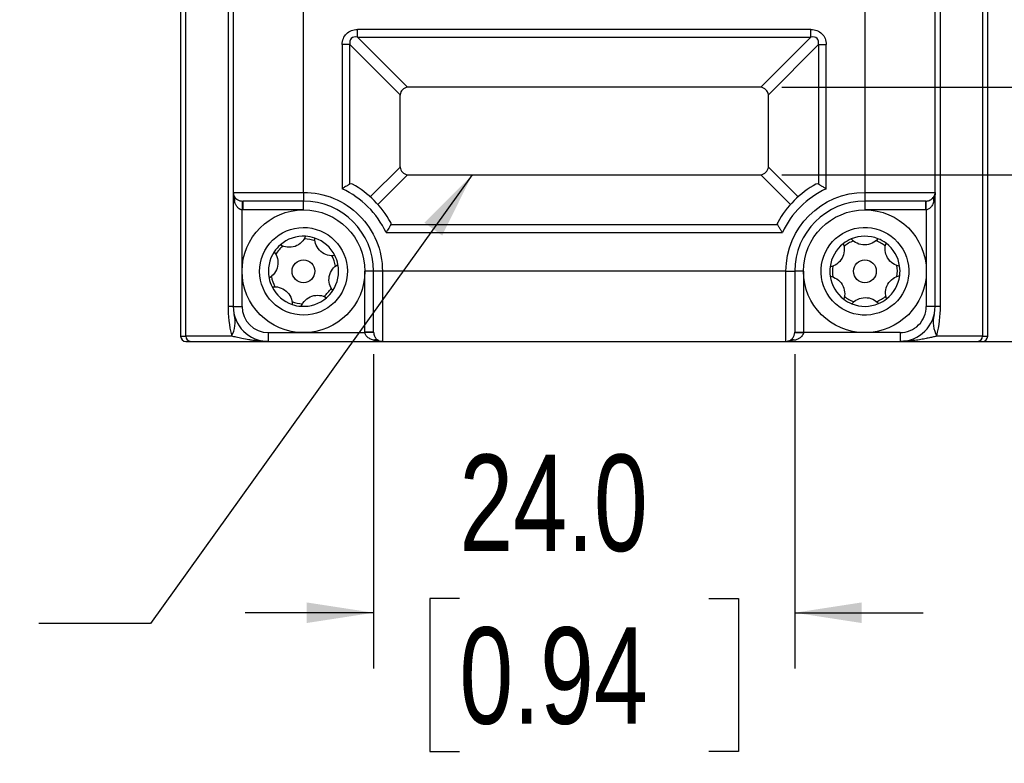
# Model space of a CAD drawing. Header units: millimetres. Extents: x 0 to 559, y 0 to 432.
# Tile 10 of 23: x 305 to 362, y 234 to 276. Entities that reach past the tile are written whole.
import ezdxf

# ---------------------------------------------------------------- set-up
doc = ezdxf.new("R2010")
doc.units = ezdxf.units.MM
doc.layers.add('DIMENSIONS', color=140, linetype='Continuous', lineweight=25)
doc.layers.add('TEXT', color=140, linetype='Continuous', lineweight=25)
doc.styles.add('SLDTEXTSTYLE0', font='TXT', dxfattribs={"width": 0.75})
doc.dimstyles.new('SLDDIMSTYLE1', dxfattribs={"dimtxt": 5.5, "dimasz": 3.81, "dimexe": 0, "dimexo": 0.0625, "dimgap": 1.375, "dimtad": 0, "dimtih": 1, "dimtoh": 1, "dimdec": 1, "dimrnd": 1e-09, "dimzin": 12, "dimdsep": 46, "dimtxsty": 'SLDTEXTSTYLE0', "dimsah": 1, "dimcen": 0.09, "dimadec": 0, "dimazin": 3, "dimtfac": 1, "dimtdec": 1, "dimtmove": 0, "dimatfit": 0, "dimfxl": 0, "dimfrac": 2, "dimtolj": 1, "dimtzin": 12, "dimarcsym": 0})
doc.dimstyles.new('SLDDIMSTYLE2', dxfattribs={"dimtxt": 5.5, "dimasz": 3.81, "dimexe": 0, "dimexo": 0.0625, "dimgap": 1.375, "dimtad": 0, "dimtih": 1, "dimtoh": 1, "dimdec": 1, "dimrnd": 1e-09, "dimzin": 4, "dimdsep": 46, "dimtxsty": 'SLDTEXTSTYLE0', "dimsah": 1, "dimcen": 0.09, "dimadec": 0, "dimazin": 1, "dimtfac": 1, "dimtdec": 1, "dimtmove": 0, "dimatfit": 0, "dimfxl": 0, "dimfrac": 2, "dimtolj": 1, "dimtzin": 12, "dimarcsym": 0})
doc.dimstyles.new('SLDDIMSTYLE3', dxfattribs={"dimtxt": 0.18, "dimasz": 3.81, "dimexe": 0, "dimexo": 0.0625, "dimgap": 0, "dimtad": 0, "dimtih": 1, "dimtoh": 1, "dimdec": 0, "dimrnd": 1e-09, "dimzin": 0, "dimdsep": 46, "dimtxsty": 'Standard', "dimsah": 1, "dimcen": 0.09, "dimadec": 0, "dimazin": 0, "dimtfac": 3.81, "dimtdec": 0, "dimtofl": 0, "dimtmove": 0, "dimatfit": 3, "dimfxl": 0, "dimfrac": 2, "dimtolj": 1, "dimtzin": 0, "dimarcsym": 0})

# ---------------------------------------------------------------- blocks, each defined once
blk = doc.blocks.new('_D_8')
at = {"layer": 'DIMENSIONS'}
for p, q in [((325.635, 257.138), (325.635, 239.229)), ((349.635, 257.138), (349.635, 239.229)), ((330.523, 243.214), (328.847, 243.214)), ((328.847, 243.214), (328.847, 234.483)), ((344.747, 243.214), (346.423, 243.214)), ((346.423, 243.214), (346.423, 234.483)), ((325.635, 242.404), (318.308, 242.404)), ((349.635, 242.404), (356.962, 242.404)), ((328.847, 234.483), (330.523, 234.483)), ((346.423, 234.483), (344.747, 234.483))]:
    blk.add_line(p, q, dxfattribs=at)
for points in [[(325.635, 242.404), (321.825, 242.99), (321.825, 241.818)], [(349.635, 242.404), (353.445, 241.818), (353.445, 242.99)]]:
    blk.add_solid(points, dxfattribs=at)
at = {"layer": 'DIMENSIONS', "char_height": 5.5, "attachment_point": 1, "style": 'SLDTEXTSTYLE0'}
for s, insert in [('24.0', (330.523, 251.421)), ('0.94', (330.523, 241.572))]:
    blk.add_mtext(s, dxfattribs=dict(at, insert=insert))
blk = doc.blocks.new('_D_9')
at = {"layer": 'DIMENSIONS'}
for p, q in [((370.697, 267.372), (370.697, 274.699)), ((348.905, 267.372), (373.872, 267.372)), ((358.905, 257.872), (373.872, 257.872)), ((370.697, 241.868), (370.697, 257.872)), ((383.747, 242.678), (382.071, 242.678)), ((382.071, 242.678), (382.071, 233.947)), ((397.97, 242.678), (399.646, 242.678)), ((399.646, 242.678), (399.646, 233.947)), ((377.047, 241.868), (370.697, 241.868)), ((382.071, 233.947), (383.747, 233.947)), ((399.646, 233.947), (397.97, 233.947))]:
    blk.add_line(p, q, dxfattribs=at)
for points in [[(370.697, 267.372), (371.283, 271.182), (370.111, 271.182)], [(370.697, 257.872), (370.111, 254.062), (371.283, 254.062)]]:
    blk.add_solid(points, dxfattribs=at)
at = {"layer": 'DIMENSIONS', "char_height": 5.5, "attachment_point": 1, "style": 'SLDTEXTSTYLE0'}
for s, insert in [('9.5', (385.779, 250.885)), ('0.37', (383.747, 241.037))]:
    blk.add_mtext(s, dxfattribs=dict(at, insert=insert))
blk = doc.blocks.new('_D_10')
at = {"layer": 'DIMENSIONS'}
for p, q in [((384.05, 285.301), (382.374, 285.301)), ((382.374, 285.301), (382.374, 276.57)), ((398.274, 285.301), (399.949, 285.301)), ((399.949, 285.301), (399.949, 276.57)), ((377.351, 284.491), (365.691, 284.491)), ((365.691, 284.491), (365.691, 272.372)), ((382.374, 276.57), (384.05, 276.57)), ((399.949, 276.57), (398.274, 276.57)), ((348.905, 272.372), (368.866, 272.372)), ((348.905, 267.372), (368.866, 267.372)), ((365.691, 267.372), (365.691, 260.045))]:
    blk.add_line(p, q, dxfattribs=at)
for points in [[(365.691, 272.372), (366.278, 276.182), (365.105, 276.182)], [(365.691, 267.372), (365.105, 263.562), (366.278, 263.562)]]:
    blk.add_solid(points, dxfattribs=at)
at = {"layer": 'DIMENSIONS', "char_height": 5.5, "attachment_point": 1, "style": 'SLDTEXTSTYLE0'}
for s, insert in [('5.0', (386.082, 293.508)), ('0.20', (384.05, 283.66))]:
    blk.add_mtext(s, dxfattribs=dict(at, insert=insert))

msp = doc.modelspace()

# ---------------------------------------------------------------- linework, layer by layer
for p, q in [((314.635, 297.572), (314.635, 258.172)), ((314.937, 258.172), (314.937, 297.572)), ((360.334, 297.572), (360.334, 258.172)), ((360.635, 258.172), (360.635, 297.572)), ((317.334, 295.872), (317.334, 259.872)), ((357.937, 259.872), (357.937, 295.872)), ((317.635, 289.372), (317.635, 266.372)), ((321.635, 266.372), (321.635, 289.372)), ((353.635, 289.372), (353.635, 266.372)), ((357.635, 266.372), (357.635, 289.372)), ((350.558, 275.661), (324.712, 275.661)), ((324.712, 275.228), (324.712, 275.661)), ((350.558, 275.228), (350.558, 275.661)), ((327.572, 272.368), (324.712, 275.228)), ((324.712, 275.228), (350.558, 275.228)), ((350.558, 275.228), (347.698, 272.368)), ((323.846, 274.795), (323.846, 266.579)), ((324.279, 274.795), (323.846, 274.795)), ((324.279, 274.795), (327.139, 271.935)), ((324.279, 266.846), (324.279, 274.795)), ((348.131, 271.935), (350.991, 274.795)), ((350.991, 274.795), (350.991, 266.846)), ((350.991, 274.795), (351.424, 274.795)), ((351.424, 266.579), (351.424, 274.795)), ((347.635, 272.372), (327.635, 272.372)), ((327.135, 271.872), (327.135, 267.872)), ((348.135, 267.872), (348.135, 271.872)), ((327.139, 267.809), (325.443, 266.113)), ((349.827, 266.113), (348.131, 267.809)), ((325.876, 265.68), (327.572, 267.376)), ((327.635, 267.372), (347.635, 267.372)), ((347.698, 267.376), (349.394, 265.68)), ((317.635, 266.372), (321.635, 266.372)), ((317.635, 266.372), (317.635, 259.872)), ((317.702, 265.872), (317.646, 266.289)), ((321.635, 266.372), (321.635, 265.872)), ((353.635, 266.372), (357.635, 266.372)), ((353.635, 266.372), (353.635, 265.872)), ((357.635, 259.872), (357.635, 266.372)), ((318.171, 265.872), (318.171, 265.372)), ((321.635, 265.372), (321.635, 265.872)), ((353.635, 265.872), (353.635, 265.372)), ((357.099, 265.372), (357.099, 265.872)), ((318.171, 265.372), (318.135, 265.373)), ((318.135, 259.872), (318.135, 265.373)), ((321.635, 265.372), (318.171, 265.372)), ((357.099, 265.372), (353.635, 265.372)), ((357.135, 265.373), (357.099, 265.372)), ((357.135, 265.373), (357.135, 259.872)), ((348.661, 264.517), (326.609, 264.517)), ((326.341, 264.084), (348.929, 264.084)), ((325.635, 261.872), (325.135, 261.872)), ((325.135, 258.408), (325.135, 261.872)), ((326.135, 261.872), (325.635, 261.872)), ((349.135, 261.872), (326.135, 261.872)), ((326.135, 261.872), (326.135, 257.872)), ((349.135, 257.872), (349.135, 261.872)), ((349.135, 261.872), (349.635, 261.872)), ((350.135, 261.872), (349.635, 261.872)), ((350.135, 261.872), (350.135, 258.408)), ((317.635, 259.872), (317.334, 259.872)), ((317.635, 259.872), (318.135, 259.872)), ((357.635, 259.872), (357.135, 259.872)), ((357.937, 259.872), (357.635, 259.872)), ((314.635, 258.172), (314.937, 258.172)), ((317.543, 258.172), (314.937, 258.172)), ((319.635, 258.372), (325.136, 258.372)), ((319.635, 257.872), (319.635, 258.372)), ((325.635, 258.408), (325.135, 258.408)), ((325.136, 258.372), (325.135, 258.408)), ((349.635, 258.408), (350.135, 258.408)), ((350.135, 258.408), (350.134, 258.372)), ((355.635, 258.372), (350.134, 258.372)), ((355.635, 258.372), (355.635, 257.872)), ((360.334, 258.172), (357.727, 258.172)), ((360.334, 258.172), (360.635, 258.172)), ((314.935, 257.872), (315.219, 257.872)), ((315.219, 257.872), (319.635, 257.872)), ((319.635, 257.872), (326.135, 257.872)), ((326.135, 257.872), (349.135, 257.872)), ((349.135, 257.872), (355.635, 257.872)), ((349.635, 257.939), (349.218, 257.883)), ((355.635, 257.872), (360.052, 257.872)), ((360.052, 257.872), (360.335, 257.872))]:
    msp.add_line(p, q)
at = {"flags": 128}
for points in [[(318.153, 265.873), (318.152, 265.863), (318.151, 265.834), (318.15, 265.788), (318.147, 265.725), (318.145, 265.65), (318.142, 265.564), (318.139, 265.47), (318.135, 265.373)], [(357.135, 265.373), (357.132, 265.47), (357.128, 265.564), (357.125, 265.65), (357.123, 265.725), (357.12, 265.788), (357.119, 265.834), (357.118, 265.863), (357.117, 265.873)], [(325.635, 258.39), (325.625, 258.39), (325.597, 258.389), (325.55, 258.387), (325.488, 258.385), (325.413, 258.382), (325.326, 258.379), (325.233, 258.376), (325.136, 258.372)], [(349.635, 258.39), (349.645, 258.39), (349.674, 258.389), (349.72, 258.387), (349.782, 258.385), (349.858, 258.382), (349.944, 258.379), (350.037, 258.376), (350.134, 258.372)]]:
    msp.add_lwpolyline(points, dxfattribs=at)
for centre, radius in [((321.635, 261.872), 3.5), ((353.635, 261.872), 3.5), ((321.635, 261.872), 0.65), ((353.635, 261.872), 0.65)]:
    msp.add_circle(centre, radius)
for centre, radius, start, end in [((327.635, 271.872), 0.5, 97.2388, 172.7612), ((347.635, 271.872), 0.5, 7.2388, 82.7612), ((327.635, 267.872), 0.5, 187.2388, 262.7612), ((347.635, 267.872), 0.5, 277.2388, 352.7612), ((321.635, 261.872), 5.7, 29.2907, 60.7093), ((353.635, 261.872), 5.7, 119.2907, 150.7093), ((318.135, 266.372), 0.5, 180, 210), ((317.456, 265.997), 0.276, 333.0975, 26.9025), ((357.814, 265.997), 0.276, 153.0975, 206.9025), ((357.135, 266.372), 0.5, 330, 0), ((321.635, 261.872), 4, 0, 90), ((353.635, 261.872), 4, 90, 180), ((321.635, 261.872), 2, 86.488, 131.1513), ((321.635, 261.872), 2, 71.1513, 86.488), ((321.635, 261.872), 2, 26.488, 71.1513), ((353.635, 261.872), 2, 68.1852, 112.8485), ((321.635, 261.872), 2, 131.1513, 146.488), ((321.635, 261.872), 1.85, 129.1727, 148.4666), ((321.635, 261.872), 1.85, 69.1727, 88.4666), ((353.635, 261.872), 2, 128.1852, 172.8485), ((353.635, 261.872), 2, 112.8485, 128.1852), ((353.635, 261.872), 1.85, 110.8698, 130.1638), ((353.635, 261.872), 1.85, 50.8698, 70.1638), ((353.635, 261.872), 2, 52.8485, 68.1852), ((353.635, 261.872), 2, 8.1852, 52.8485), ((321.635, 261.872), 2, 146.488, 191.1513), ((321.635, 261.872), 1.85, 9.1727, 28.4666), ((321.635, 261.872), 2, 11.1513, 26.488), ((321.635, 261.872), 2, 326.488, 11.1513), ((353.635, 261.872), 2, 172.8485, 188.1852), ((353.635, 261.872), 1.85, 170.8698, 190.1638), ((353.635, 261.872), 1.85, 350.8698, 10.1638), ((353.635, 261.872), 2, 352.8485, 8.1852), ((321.635, 261.872), 1.85, 189.1727, 208.4666), ((353.635, 261.872), 2, 188.1852, 232.8485), ((353.635, 261.872), 2, 308.1852, 352.8485), ((321.635, 261.872), 2, 191.1513, 206.488), ((321.635, 261.872), 2, 206.488, 251.1513), ((321.635, 261.872), 1.85, 309.1727, 328.4666), ((321.635, 261.872), 2, 311.1513, 326.488), ((353.635, 261.872), 1.85, 230.8698, 250.1638), ((353.635, 261.872), 1.85, 290.8698, 310.1638), ((319.635, 259.872), 2, 180, 270), ((321.635, 261.872), 1.85, 249.1727, 268.4666), ((321.635, 261.872), 2, 251.1513, 266.488), ((321.635, 261.872), 2, 266.488, 311.1513), ((353.635, 261.872), 2, 232.8485, 248.1852), ((353.635, 261.872), 2, 248.1852, 292.8485), ((353.635, 261.872), 2, 292.8485, 308.1852), ((355.635, 259.872), 2, 270, 0), ((315.927, 258.991), 1.811, 333.1295, 12.6148), ((359.343, 258.991), 1.811, 167.3852, 206.8705), ((314.935, 258.172), 0.3, 180, 270), ((315.228, 258.164), 0.291, 178.2748, 268.1639), ((360.042, 258.164), 0.291, 271.8361, 1.7252), ((360.335, 258.172), 0.3, 270, 0), ((325.76, 257.693), 0.276, 63.0985, 116.9015), ((326.135, 258.372), 0.5, 240, 270), ((349.135, 258.372), 0.5, 270, 300), ((349.51, 257.693), 0.276, 63.0985, 116.9015)]:
    msp.add_arc(centre, radius, start, end)
for points, knots in [([(323.846, 274.795), (323.846, 275.041), (323.933, 275.264), (324.244, 275.574), (324.466, 275.661), (324.712, 275.661)], [0, 0, 0, 0, 0.5, 0.5, 1, 1, 1, 1]), ([(350.558, 275.661), (350.804, 275.661), (351.027, 275.574), (351.337, 275.264), (351.424, 275.041), (351.424, 274.795)], [0, 0, 0, 0, 0.5, 0.5, 1, 1, 1, 1]), ([(324.712, 275.228), (324.564, 275.253), (324.44, 275.223), (324.284, 275.068), (324.255, 274.943), (324.279, 274.795)], [0, 0, 0, 0, 0.5, 0.5, 1, 1, 1, 1]), ([(350.991, 274.795), (351.015, 274.943), (350.986, 275.068), (350.83, 275.223), (350.706, 275.253), (350.558, 275.228)], [0, 0, 0, 0, 0.5, 0.5, 1, 1, 1, 1]), ([(327.635, 272.372), (327.625, 272.372), (327.603, 272.372), (327.583, 272.369), (327.572, 272.368)], [0, 0, 0, 0, 0.497058, 1, 1, 1, 1]), ([(347.698, 272.368), (347.688, 272.369), (347.667, 272.372), (347.646, 272.372), (347.635, 272.372)], [0, 0, 0, 0, 0.502942, 1, 1, 1, 1]), ([(327.139, 271.935), (327.138, 271.925), (327.136, 271.904), (327.135, 271.883), (327.135, 271.872)], [0, 0, 0, 0, 0.502942, 1, 1, 1, 1]), ([(348.135, 271.872), (348.135, 271.883), (348.135, 271.904), (348.132, 271.925), (348.131, 271.935)], [0, 0, 0, 0, 0.497058, 1, 1, 1, 1]), ([(327.135, 267.872), (327.135, 267.862), (327.136, 267.84), (327.138, 267.82), (327.139, 267.809)], [0, 0, 0, 0, 0.497058, 1, 1, 1, 1]), ([(348.131, 267.809), (348.132, 267.82), (348.135, 267.84), (348.135, 267.862), (348.135, 267.872)], [0, 0, 0, 0, 0.502942, 1, 1, 1, 1]), ([(327.572, 267.376), (327.583, 267.375), (327.603, 267.373), (327.625, 267.372), (327.635, 267.372)], [0, 0, 0, 0, 0.502942, 1, 1, 1, 1]), ([(347.635, 267.372), (347.646, 267.372), (347.667, 267.373), (347.688, 267.375), (347.698, 267.376)], [0, 0, 0, 0, 0.497058, 1, 1, 1, 1]), ([(324.279, 266.846), (324.268, 266.839), (324.244, 266.825), (324.2, 266.798), (324.148, 266.766), (324.076, 266.722), (323.975, 266.66), (323.892, 266.608), (323.846, 266.579)], [0, 0, 0, 0, 0.115919, 0.237612, 0.365352, 0.499324, 0.725075, 1, 1, 1, 1]), ([(350.991, 266.846), (351.002, 266.839), (351.025, 266.825), (351.069, 266.798), (351.121, 266.767), (351.192, 266.723), (351.293, 266.661), (351.377, 266.608), (351.424, 266.579)], [0, 0, 0, 0, 0.1133952, 0.2341966, 0.3627452, 0.4993242, 0.7184845, 1, 1, 1, 1]), ([(317.702, 266.122), (317.714, 266.104), (317.735, 266.07), (317.776, 266.027), (317.816, 265.993), (317.865, 265.959), (317.925, 265.925), (318.002, 265.897), (318.077, 265.878), (318.129, 265.874), (318.153, 265.873)], [0, 0, 0, 0, 0.157609, 0.293057, 0.406697, 0.498951, 0.655282, 0.78888, 0.90253, 1, 1, 1, 1]), ([(321.635, 266.372), (322.829, 266.372), (323.973, 265.898), (325.661, 264.21), (326.135, 263.066), (326.135, 261.872)], [0, 0, 0, 0, 0.5, 0.5, 1, 1, 1, 1]), ([(357.117, 265.873), (357.133, 265.874), (357.166, 265.876), (357.215, 265.884), (357.265, 265.897), (357.316, 265.914), (357.366, 265.937), (357.429, 265.973), (357.505, 266.032), (357.545, 266.089), (357.568, 266.122)], [0, 0, 0, 0, 0.063429, 0.133369, 0.211109, 0.297705, 0.394018, 0.500755, 0.706743, 1, 1, 1, 1]), ([(357.635, 266.372), (357.634, 266.329), (357.633, 266.246), (357.621, 266.13), (357.606, 266.03), (357.588, 265.946), (357.574, 265.895), (357.568, 265.872)], [0, 0, 0, 0, 0.260207, 0.490294, 0.690273, 0.860164, 1, 1, 1, 1]), ([(318.135, 265.373), (318.121, 265.375), (318.092, 265.378), (318.049, 265.393), (318.006, 265.413), (317.963, 265.442), (317.922, 265.477), (317.881, 265.519), (317.823, 265.593), (317.756, 265.709), (317.721, 265.816), (317.702, 265.872)], [0, 0, 0, 0, 0.057443, 0.117878, 0.182584, 0.252609, 0.328778, 0.411735, 0.501979, 0.734422, 1, 1, 1, 1]), ([(321.635, 265.872), (320.793, 265.872), (319.98, 265.872), (318.708, 265.872), (318.291, 265.872), (318.171, 265.872)], [0, 0, 0, 0, 0.5, 0.5, 1, 1, 1, 1]), ([(357.099, 265.872), (356.979, 265.872), (356.563, 265.872), (355.29, 265.872), (354.477, 265.872), (353.635, 265.872)], [0, 0, 0, 0, 0.5, 0.5, 1, 1, 1, 1]), ([(357.568, 265.872), (357.556, 265.833), (357.532, 265.759), (357.484, 265.657), (357.428, 265.566), (357.363, 265.488), (357.29, 265.427), (357.214, 265.386), (357.16, 265.377), (357.135, 265.373)], [0, 0, 0, 0, 0.181342, 0.347564, 0.499395, 0.65216, 0.783811, 0.897939, 1, 1, 1, 1]), ([(319.183, 262.357), (319.45, 263.711), (320.766, 264.592), (323.473, 264.057), (324.355, 262.741), (324.088, 261.388)], [0, 0, 0, 0, 0.5, 0.5, 1, 1, 1, 1]), ([(326.609, 264.517), (326.602, 264.505), (326.588, 264.482), (326.561, 264.438), (326.53, 264.386), (326.486, 264.315), (326.423, 264.214), (326.371, 264.131), (326.341, 264.084)], [0, 0, 0, 0, 0.113395, 0.234197, 0.362745, 0.499324, 0.718484, 1, 1, 1, 1]), ([(348.929, 264.084), (348.913, 264.108), (348.884, 264.155), (348.843, 264.221), (348.808, 264.277), (348.769, 264.339), (348.73, 264.404), (348.69, 264.469), (348.671, 264.501), (348.661, 264.517)], [0, 0, 0, 0, 0.1487548, 0.2818561, 0.3993291, 0.5012136, 0.6813114, 0.8473278, 1, 1, 1, 1]), ([(351.481, 260.603), (351.145, 261.174), (351.049, 261.856), (351.38, 263.139), (351.794, 263.689), (352.937, 264.363), (353.618, 264.459), (354.902, 264.127), (355.452, 263.713), (355.789, 263.142)], [0, 0, 0, 0, 0.25, 0.25, 0.5, 0.5, 0.75, 0.75, 1, 1, 1, 1]), ([(321.758, 263.869), (321.707, 263.741), (321.63, 263.623), (321.425, 263.423), (321.295, 263.341), (321.011, 263.244), (320.856, 263.229), (320.571, 263.262), (320.437, 263.308), (320.319, 263.378)], [0, 0, 0, 0, 0.25, 0.25, 0.5, 0.5, 0.75, 0.75, 1, 1, 1, 1]), ([(323.425, 262.764), (323.289, 262.745), (323.149, 262.752), (322.873, 262.83), (322.738, 262.901), (322.511, 263.099), (322.42, 263.225), (322.306, 263.489), (322.28, 263.628), (322.281, 263.765)], [0, 0, 0, 0, 0.25, 0.25, 0.5, 0.5, 0.75, 0.75, 1, 1, 1, 1]), ([(352.399, 263.444), (352.446, 263.315), (352.466, 263.176), (352.446, 262.89), (352.404, 262.743), (352.256, 262.481), (352.151, 262.367), (351.916, 262.202), (351.786, 262.148), (351.651, 262.121)], [0, 0, 0, 0, 0.25, 0.25, 0.5, 0.5, 0.75, 0.75, 1, 1, 1, 1]), ([(354.378, 263.729), (354.29, 263.624), (354.18, 263.536), (353.922, 263.411), (353.774, 263.374), (353.473, 263.371), (353.322, 263.405), (353.061, 263.526), (352.949, 263.612), (352.858, 263.715)], [0, 0, 0, 0, 0.25, 0.25, 0.5, 0.5, 0.75, 0.75, 1, 1, 1, 1]), ([(355.615, 262.157), (355.479, 262.181), (355.349, 262.232), (355.111, 262.393), (355.005, 262.502), (354.85, 262.765), (354.805, 262.911), (354.78, 263.197), (354.798, 263.336), (354.843, 263.466)], [0, 0, 0, 0, 0.25, 0.25, 0.5, 0.5, 0.75, 0.75, 1, 1, 1, 1]), ([(319.968, 262.977), (320.053, 262.869), (320.116, 262.743), (320.187, 262.465), (320.193, 262.313), (320.134, 262.013), (320.07, 261.875), (319.899, 261.645), (319.793, 261.553), (319.673, 261.485)], [0, 0, 0, 0, 0.25, 0.25, 0.5, 0.5, 0.75, 0.75, 1, 1, 1, 1]), ([(355.789, 263.142), (356.489, 261.953), (356.093, 260.419), (353.716, 259.018), (352.182, 259.414), (351.481, 260.603)], [0, 0, 0, 0, 0.5, 0.5, 1, 1, 1, 1]), ([(324.088, 261.388), (323.82, 260.034), (322.504, 259.152), (319.797, 259.687), (318.915, 261.003), (319.183, 262.357)], [0, 0, 0, 0, 0.5, 0.5, 1, 1, 1, 1]), ([(323.303, 260.768), (323.218, 260.876), (323.154, 261.001), (323.083, 261.279), (323.077, 261.432), (323.136, 261.731), (323.2, 261.869), (323.371, 262.1), (323.478, 262.192), (323.597, 262.259)], [0, 0, 0, 0, 0.25, 0.25, 0.5, 0.5, 0.75, 0.75, 1, 1, 1, 1]), ([(325.635, 258.408), (325.635, 258.528), (325.635, 258.945), (325.635, 260.217), (325.635, 261.031), (325.635, 261.872)], [0, 0, 0, 0, 0.5, 0.5, 1, 1, 1, 1]), ([(349.635, 261.872), (349.635, 261.031), (349.635, 260.217), (349.635, 258.945), (349.635, 258.528), (349.635, 258.408)], [0, 0, 0, 0, 0.5, 0.5, 1, 1, 1, 1]), ([(351.655, 261.588), (351.791, 261.564), (351.921, 261.512), (352.159, 261.352), (352.265, 261.242), (352.42, 260.979), (352.465, 260.834), (352.49, 260.548), (352.472, 260.408), (352.427, 260.278)], [0, 0, 0, 0, 0.25, 0.25, 0.5, 0.5, 0.75, 0.75, 1, 1, 1, 1]), ([(354.871, 260.3), (354.825, 260.429), (354.804, 260.568), (354.824, 260.854), (354.866, 261.001), (355.014, 261.263), (355.119, 261.378), (355.354, 261.543), (355.485, 261.597), (355.62, 261.623)], [0, 0, 0, 0, 0.25, 0.25, 0.5, 0.5, 0.75, 0.75, 1, 1, 1, 1]), ([(319.845, 260.98), (319.981, 261), (320.121, 260.992), (320.397, 260.915), (320.533, 260.843), (320.759, 260.646), (320.85, 260.52), (320.964, 260.256), (320.99, 260.117), (320.989, 259.98)], [0, 0, 0, 0, 0.25, 0.25, 0.5, 0.5, 0.75, 0.75, 1, 1, 1, 1]), ([(321.513, 259.876), (321.563, 260.004), (321.64, 260.121), (321.845, 260.321), (321.975, 260.403), (322.259, 260.501), (322.414, 260.516), (322.699, 260.483), (322.833, 260.436), (322.951, 260.366)], [0, 0, 0, 0, 0.25, 0.25, 0.5, 0.5, 0.75, 0.75, 1, 1, 1, 1]), ([(352.892, 260.016), (352.98, 260.121), (353.09, 260.208), (353.348, 260.334), (353.496, 260.371), (353.797, 260.374), (353.949, 260.34), (354.209, 260.219), (354.321, 260.133), (354.412, 260.029)], [0, 0, 0, 0, 0.25, 0.25, 0.5, 0.5, 0.75, 0.75, 1, 1, 1, 1]), ([(355.635, 258.372), (356.033, 258.372), (356.414, 258.53), (356.977, 259.093), (357.135, 259.474), (357.135, 259.872)], [0, 0, 0, 0, 0.5, 0.5, 1, 1, 1, 1]), ([(319.635, 257.872), (319.549, 257.873), (319.387, 257.875), (319.162, 257.889), (318.971, 257.905), (318.813, 257.924), (318.689, 257.94), (318.597, 257.954), (318.409, 257.985), (318.142, 258.036), (317.816, 258.109), (317.629, 258.153), (317.543, 258.172)], [0, 0, 0, 0, 0.114186, 0.21412, 0.299803, 0.371234, 0.428413, 0.47134, 0.500016, 0.693018, 0.859679, 1, 1, 1, 1]), ([(325.635, 257.939), (325.596, 257.952), (325.522, 257.975), (325.42, 258.023), (325.329, 258.08), (325.25, 258.145), (325.19, 258.218), (325.148, 258.294), (325.14, 258.347), (325.136, 258.372)], [0, 0, 0, 0, 0.181342, 0.347564, 0.499395, 0.65216, 0.783811, 0.897939, 1, 1, 1, 1]), ([(325.635, 258.39), (325.636, 258.374), (325.638, 258.341), (325.647, 258.293), (325.659, 258.243), (325.677, 258.192), (325.7, 258.141), (325.736, 258.078), (325.795, 258.002), (325.852, 257.962), (325.885, 257.939)], [0, 0, 0, 0, 0.0634295, 0.1333689, 0.2111093, 0.297705, 0.394018, 0.5007549, 0.7067434, 1, 1, 1, 1]), ([(349.385, 257.939), (349.403, 257.951), (349.437, 257.973), (349.48, 258.013), (349.515, 258.053), (349.549, 258.102), (349.582, 258.163), (349.611, 258.239), (349.629, 258.314), (349.633, 258.366), (349.635, 258.39)], [0, 0, 0, 0, 0.157609, 0.293057, 0.406697, 0.498951, 0.655282, 0.78888, 0.90253, 1, 1, 1, 1]), ([(350.134, 258.372), (350.133, 258.358), (350.129, 258.329), (350.115, 258.286), (350.094, 258.243), (350.066, 258.2), (350.03, 258.159), (349.988, 258.118), (349.914, 258.06), (349.798, 257.993), (349.692, 257.958), (349.635, 257.939)], [0, 0, 0, 0, 0.057443, 0.117878, 0.182584, 0.252609, 0.328778, 0.411735, 0.501979, 0.734422, 1, 1, 1, 1]), ([(357.727, 258.172), (357.664, 258.158), (357.53, 258.127), (357.306, 258.076), (357.043, 258.019), (356.736, 257.963), (356.268, 257.893), (355.89, 257.881), (355.635, 257.872)], [0, 0, 0, 0, 0.102771, 0.220362, 0.352773, 0.500007, 0.662705, 1, 1, 1, 1]), ([(326.135, 257.872), (326.091, 257.873), (326.009, 257.875), (325.893, 257.886), (325.793, 257.902), (325.709, 257.919), (325.658, 257.933), (325.635, 257.939)], [0, 0, 0, 0, 0.260207, 0.490294, 0.690273, 0.860164, 1, 1, 1, 1])]:
    msp.add_open_spline(points, degree=3, knots=knots)
for points in [[(326.341, 264.084), (325.826, 265.181), (324.943, 266.063), (323.846, 266.579)], [(324.424, 266.844), (324.377, 266.87), (324.327, 266.874), (324.279, 266.846)], [(351.424, 266.579), (350.327, 266.063), (349.444, 265.181), (348.929, 264.084)], [(350.991, 266.846), (350.944, 266.874), (350.894, 266.87), (350.846, 266.844)], [(349.135, 261.872), (349.135, 264.356), (351.151, 266.372), (353.635, 266.372)], [(318.153, 265.873), (318.159, 265.872), (318.165, 265.872), (318.171, 265.872)], [(357.099, 265.872), (357.105, 265.872), (357.111, 265.872), (357.117, 265.873)], [(326.609, 264.517), (326.637, 264.564), (326.633, 264.614), (326.606, 264.661)], [(348.664, 264.661), (348.637, 264.614), (348.633, 264.564), (348.661, 264.517)], [(317.334, 259.872), (317.334, 259.353), (317.391, 258.78), (317.543, 258.172)], [(318.135, 259.872), (318.135, 259.044), (318.807, 258.372), (319.635, 258.372)], [(357.727, 258.172), (357.879, 258.78), (357.937, 259.353), (357.937, 259.872)], [(325.635, 258.408), (325.635, 258.402), (325.635, 258.396), (325.635, 258.39)], [(349.635, 258.39), (349.635, 258.396), (349.635, 258.402), (349.635, 258.408)]]:
    msp.add_open_spline(points, degree=3)

# ---------------------------------------------------------------- texts
at = {"layer": 'TEXT', "insert": (268.025, 244.525), "char_height": 5.5, "attachment_point": 1, "style": 'SLDTEXTSTYLE0'}
msp.add_mtext('END ENTRY', dxfattribs=at)

# ---------------------------------------------------------------- dimensions: what is measured, and where the dimension line sits
at = {"layer": 'DIMENSIONS'}
for base, p2, dimstyle, picture, middle in [((365.691, 272.372), (347.635, 272.372), 'SLDDIMSTYLE2', '_D_10', (365.691, 284.491)), ((370.697, 257.872), (357.635, 257.872), 'SLDDIMSTYLE1', '_D_9', (370.697, 241.868))]:
    dim = msp.add_linear_dim(base=base, p1=(347.635, 267.372), p2=p2, angle=90, dimstyle=dimstyle, dxfattribs=at)
    dim.commit()
    dim.dimension.update_dxf_attribs({"geometry": picture, "text_midpoint": middle, "dimtype": 160})
dim = msp.add_linear_dim(base=(349.635, 242.404), p1=(325.635, 258.408), p2=(349.635, 258.408), dimstyle='SLDDIMSTYLE2', dxfattribs=at)
dim.commit()
dim.dimension.update_dxf_attribs({"geometry": '_D_8', "text_midpoint": (337.635, 242.404), "dimtype": 160})

# ---------------------------------------------------------------- leaders
at = {"layer": 'TEXT'}
msp.add_leader([(331.252, 267.372), (312.91, 241.794), (306.56, 241.794)], dimstyle='SLDDIMSTYLE3', dxfattribs=at)

doc.saveas('drawing.dxf')
